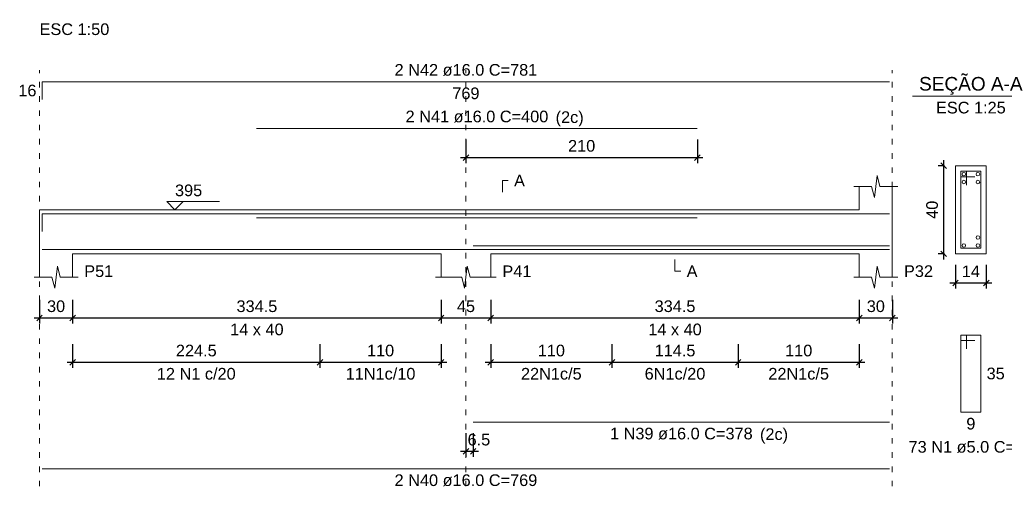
# Model space of a CAD drawing. Header units: millimetres. Extents: x 10906 to 25863, y 1966 to 4861.
# Tile 118 of 163: x 11619.53 to 11637.4, y 2956.52 to 2964.99. Entities that reach past the tile are written whole.
import ezdxf

# ---------------------------------------------------------------- set-up
doc = ezdxf.new("R2010")
doc.units = ezdxf.units.MM
doc.linetypes.add('DOT2', pattern=[3.175, 0, -3.175])
for name, color, linetype, lineweight in [('Descrição da armadura', 7, 'Continuous', 5), ('DT-Barras na forma', 40, 'Continuous', 5), ('DT-Barras no corte', 5, 'Continuous', 5), ('DT-Barras rebatidas', 40, 'Continuous', 5), ('DT-Cotas', 4, 'Continuous', 5), ('DT-Forma', 5, 'Continuous', 5), ('DT-Pontilhado', 7, 'DOT2', 5), ('DT-Textos', 7, 'Continuous', 5), ('Textos armaduras', 7, 'Continuous', 5)]:
    doc.layers.add(name, color=color, linetype=linetype, lineweight=lineweight)
doc.styles.add('Arial', font='arial.ttf')
doc.styles.get("Standard").update_dxf_attribs({"font": 'arial.ttf'})
doc.dimstyles.new('UM_25.000000', dxfattribs={"dimtxt": 0.18, "dimasz": 0.1, "dimexe": 0.1, "dimexo": 0.2, "dimgap": 0, "dimtad": 1, "dimtih": 1, "dimtoh": 1, "dimdec": 1, "dimlfac": 25, "dimzin": 0, "dimdsep": 46, "dimtxsty": 'Standard', "dimcen": 0.09, "dimdle": 0.1, "dimclrd": 256, "dimclre": 256, "dimclrt": 7, "dimadec": 1, "dimazin": 2, "dimtfac": 1, "dimtdec": 1, "dimtofl": 0, "dimtmove": 0, "dimatfit": 3, "dimfxl": 1, "dimtolj": 1, "dimarcsym": 0})
doc.dimstyles.new('UM_50.000000', dxfattribs={"dimtxt": 0.18, "dimasz": 0.2, "dimexe": 0.2, "dimexo": 0.5, "dimgap": 0, "dimtad": 1, "dimtih": 1, "dimtoh": 1, "dimlfac": 50, "dimzin": 0, "dimdsep": 46, "dimtxsty": 'Standard', "dimcen": 0.09, "dimdle": 0.2, "dimclrd": 256, "dimclre": 256, "dimclrt": 7, "dimazin": 0, "dimtfac": 1, "dimtofl": 0, "dimtmove": 0, "dimatfit": 3, "dimfxl": 1, "dimtolj": 1, "dimtzin": 0, "dimarcsym": 0})

# ---------------------------------------------------------------- blocks, each defined once
blk = doc.blocks.new('_Oblique')
at = {"color": 0, "linetype": 'ByBlock', "lineweight": -2}
blk.add_line((-0.5, -0.5), (0.5, 0.5), dxfattribs=at)
blk = doc.blocks.new('*D593')
at = {"layer": 'Defpoints', "color": 0, "transparency": 16777216}
for p in [(11619.889, 2960.104), (11620.489, 2960.104), (11620.489, 2959.574)]:
    blk.add_point(p, dxfattribs=at)
at = {"layer": 'DT-Cotas', "lineweight": -2, "transparency": 16777216}
for p, q in [((11619.889, 2959.904), (11619.889, 2959.474)), ((11620.489, 2959.904), (11620.489, 2959.474)), ((11619.789, 2959.574), (11620.589, 2959.574))]:
    blk.add_line(p, q, dxfattribs=at)
at = {"layer": 'DT-Cotas', "lineweight": -2, "transparency": 16777216, "xscale": 0.1, "yscale": 0.1, "zscale": 0.1, "rotation": 180}
blk.add_blockref('_Oblique', (11619.889, 2959.574), dxfattribs=at)
at = {"layer": 'DT-Cotas', "lineweight": -2, "transparency": 16777216, "xscale": 0.1, "yscale": 0.1, "zscale": 0.1}
blk.add_blockref('_Oblique', (11620.489, 2959.574), dxfattribs=at)
at = {"layer": 'DT-Cotas', "color": 7, "transparency": 16777216, "insert": (11620.189, 2959.786), "char_height": 0.2118, "attachment_point": 5, "rotation": 0.0057, "style": 'Arial'}
blk.add_mtext('\\A1;30', dxfattribs=at)
blk = doc.blocks.new('*D594')
at = {"layer": 'Defpoints', "color": 0, "transparency": 16777216}
for p in [(11620.489, 2960.104), (11627.179, 2960.104), (11627.179, 2959.574)]:
    blk.add_point(p, dxfattribs=at)
at = {"layer": 'DT-Cotas', "lineweight": -2, "transparency": 16777216}
for p, q in [((11620.489, 2959.904), (11620.489, 2959.474)), ((11627.179, 2959.904), (11627.179, 2959.474)), ((11620.389, 2959.574), (11627.279, 2959.574))]:
    blk.add_line(p, q, dxfattribs=at)
at = {"layer": 'DT-Cotas', "lineweight": -2, "transparency": 16777216, "xscale": 0.1, "yscale": 0.1, "zscale": 0.1, "rotation": 180}
blk.add_blockref('_Oblique', (11620.489, 2959.574), dxfattribs=at)
at = {"layer": 'DT-Cotas', "lineweight": -2, "transparency": 16777216, "xscale": 0.1, "yscale": 0.1, "zscale": 0.1}
blk.add_blockref('_Oblique', (11627.179, 2959.574), dxfattribs=at)
at = {"layer": 'DT-Cotas', "color": 7, "transparency": 16777216, "insert": (11623.834, 2959.786), "char_height": 0.2118, "attachment_point": 5, "rotation": 0.0057, "style": 'Arial'}
blk.add_mtext('\\A1;334.5', dxfattribs=at)
blk = doc.blocks.new('*D595')
at = {"layer": 'Defpoints', "color": 0, "transparency": 16777216}
for p in [(11627.179, 2960.104), (11628.079, 2960.104), (11628.079, 2959.574)]:
    blk.add_point(p, dxfattribs=at)
at = {"layer": 'DT-Cotas', "lineweight": -2, "transparency": 16777216}
for p, q in [((11627.179, 2959.904), (11627.179, 2959.474)), ((11628.079, 2959.904), (11628.079, 2959.474)), ((11627.079, 2959.574), (11628.179, 2959.574))]:
    blk.add_line(p, q, dxfattribs=at)
at = {"layer": 'DT-Cotas', "lineweight": -2, "transparency": 16777216, "xscale": 0.1, "yscale": 0.1, "zscale": 0.1, "rotation": 180}
blk.add_blockref('_Oblique', (11627.179, 2959.574), dxfattribs=at)
at = {"layer": 'DT-Cotas', "lineweight": -2, "transparency": 16777216, "xscale": 0.1, "yscale": 0.1, "zscale": 0.1}
blk.add_blockref('_Oblique', (11628.079, 2959.574), dxfattribs=at)
at = {"layer": 'DT-Cotas', "color": 7, "transparency": 16777216, "insert": (11627.629, 2959.786), "char_height": 0.2118, "attachment_point": 5, "rotation": 0.0057, "style": 'Arial'}
blk.add_mtext('\\A1;45', dxfattribs=at)
blk = doc.blocks.new('*D596')
at = {"layer": 'Defpoints', "color": 0, "transparency": 16777216}
for p in [(11628.079, 2960.104), (11634.769, 2960.104), (11634.769, 2959.574)]:
    blk.add_point(p, dxfattribs=at)
at = {"layer": 'DT-Cotas', "lineweight": -2, "transparency": 16777216}
for p, q in [((11628.079, 2959.904), (11628.079, 2959.474)), ((11634.769, 2959.904), (11634.769, 2959.474)), ((11627.979, 2959.574), (11634.869, 2959.574))]:
    blk.add_line(p, q, dxfattribs=at)
at = {"layer": 'DT-Cotas', "lineweight": -2, "transparency": 16777216, "xscale": 0.1, "yscale": 0.1, "zscale": 0.1, "rotation": 180}
blk.add_blockref('_Oblique', (11628.079, 2959.574), dxfattribs=at)
at = {"layer": 'DT-Cotas', "lineweight": -2, "transparency": 16777216, "xscale": 0.1, "yscale": 0.1, "zscale": 0.1}
blk.add_blockref('_Oblique', (11634.769, 2959.574), dxfattribs=at)
at = {"layer": 'DT-Cotas', "color": 7, "transparency": 16777216, "insert": (11631.424, 2959.786), "char_height": 0.2118, "attachment_point": 5, "rotation": 0.0057, "style": 'Arial'}
blk.add_mtext('\\A1;334.5', dxfattribs=at)
blk = doc.blocks.new('*D597')
at = {"layer": 'Defpoints', "color": 0, "transparency": 16777216}
for p in [(11634.769, 2960.104), (11635.369, 2960.104), (11635.369, 2959.574)]:
    blk.add_point(p, dxfattribs=at)
at = {"layer": 'DT-Cotas', "lineweight": -2, "transparency": 16777216}
for p, q in [((11634.769, 2959.904), (11634.769, 2959.474)), ((11635.369, 2959.904), (11635.369, 2959.474)), ((11634.669, 2959.574), (11635.469, 2959.574))]:
    blk.add_line(p, q, dxfattribs=at)
at = {"layer": 'DT-Cotas', "lineweight": -2, "transparency": 16777216, "xscale": 0.1, "yscale": 0.1, "zscale": 0.1, "rotation": 180}
blk.add_blockref('_Oblique', (11634.769, 2959.574), dxfattribs=at)
at = {"layer": 'DT-Cotas', "lineweight": -2, "transparency": 16777216, "xscale": 0.1, "yscale": 0.1, "zscale": 0.1}
blk.add_blockref('_Oblique', (11635.369, 2959.574), dxfattribs=at)
at = {"layer": 'DT-Cotas', "color": 7, "transparency": 16777216, "insert": (11635.069, 2959.786), "char_height": 0.2118, "attachment_point": 5, "rotation": 0.0057, "style": 'Arial'}
blk.add_mtext('\\A1;30', dxfattribs=at)
blk = doc.blocks.new('*D598')
at = {"layer": 'Defpoints', "color": 0, "transparency": 16777216}
for p in [(11624.979, 2959.299), (11627.179, 2959.299), (11627.179, 2958.769)]:
    blk.add_point(p, dxfattribs=at)
at = {"layer": 'DT-Cotas', "lineweight": -2, "transparency": 16777216}
for p, q in [((11624.979, 2959.099), (11624.979, 2958.669)), ((11627.179, 2959.099), (11627.179, 2958.669)), ((11624.879, 2958.769), (11627.279, 2958.769))]:
    blk.add_line(p, q, dxfattribs=at)
at = {"layer": 'DT-Cotas', "lineweight": -2, "transparency": 16777216, "xscale": 0.1, "yscale": 0.1, "zscale": 0.1, "rotation": 180}
blk.add_blockref('_Oblique', (11624.979, 2958.769), dxfattribs=at)
at = {"layer": 'DT-Cotas', "lineweight": -2, "transparency": 16777216, "xscale": 0.1, "yscale": 0.1, "zscale": 0.1}
blk.add_blockref('_Oblique', (11627.179, 2958.769), dxfattribs=at)
at = {"layer": 'DT-Cotas', "color": 7, "transparency": 16777216, "insert": (11626.079, 2958.981), "char_height": 0.2118, "attachment_point": 5, "rotation": 0.0057, "style": 'Arial'}
blk.add_mtext('\\A1;110', dxfattribs=at)
blk = doc.blocks.new('*D599')
at = {"layer": 'Defpoints', "color": 0, "transparency": 16777216}
for p in [(11620.489, 2959.299), (11624.979, 2959.299), (11624.979, 2958.769)]:
    blk.add_point(p, dxfattribs=at)
at = {"layer": 'DT-Cotas', "lineweight": -2, "transparency": 16777216}
for p, q in [((11620.489, 2959.099), (11620.489, 2958.669)), ((11624.979, 2959.099), (11624.979, 2958.669)), ((11620.389, 2958.769), (11625.079, 2958.769))]:
    blk.add_line(p, q, dxfattribs=at)
at = {"layer": 'DT-Cotas', "lineweight": -2, "transparency": 16777216, "xscale": 0.1, "yscale": 0.1, "zscale": 0.1, "rotation": 180}
blk.add_blockref('_Oblique', (11620.489, 2958.769), dxfattribs=at)
at = {"layer": 'DT-Cotas', "lineweight": -2, "transparency": 16777216, "xscale": 0.1, "yscale": 0.1, "zscale": 0.1}
blk.add_blockref('_Oblique', (11624.979, 2958.769), dxfattribs=at)
at = {"layer": 'DT-Cotas', "color": 7, "transparency": 16777216, "insert": (11622.734, 2958.981), "char_height": 0.2118, "attachment_point": 5, "rotation": 0.0057, "style": 'Arial'}
blk.add_mtext('\\A1;224.5', dxfattribs=at)
blk = doc.blocks.new('*D600')
at = {"layer": 'Defpoints', "color": 0, "transparency": 16777216}
for p in [(11628.079, 2959.299), (11630.279, 2959.299), (11630.279, 2958.769)]:
    blk.add_point(p, dxfattribs=at)
at = {"layer": 'DT-Cotas', "lineweight": -2, "transparency": 16777216}
for p, q in [((11628.079, 2959.099), (11628.079, 2958.669)), ((11630.279, 2959.099), (11630.279, 2958.669)), ((11627.979, 2958.769), (11630.379, 2958.769))]:
    blk.add_line(p, q, dxfattribs=at)
at = {"layer": 'DT-Cotas', "lineweight": -2, "transparency": 16777216, "xscale": 0.1, "yscale": 0.1, "zscale": 0.1, "rotation": 180}
blk.add_blockref('_Oblique', (11628.079, 2958.769), dxfattribs=at)
at = {"layer": 'DT-Cotas', "lineweight": -2, "transparency": 16777216, "xscale": 0.1, "yscale": 0.1, "zscale": 0.1}
blk.add_blockref('_Oblique', (11630.279, 2958.769), dxfattribs=at)
at = {"layer": 'DT-Cotas', "color": 7, "transparency": 16777216, "insert": (11629.179, 2958.981), "char_height": 0.2118, "attachment_point": 5, "rotation": 0.0057, "style": 'Arial'}
blk.add_mtext('\\A1;110', dxfattribs=at)
blk = doc.blocks.new('*D601')
at = {"layer": 'Defpoints', "color": 0, "transparency": 16777216}
for p in [(11632.569, 2959.299), (11634.769, 2959.299), (11634.769, 2958.769)]:
    blk.add_point(p, dxfattribs=at)
at = {"layer": 'DT-Cotas', "lineweight": -2, "transparency": 16777216}
for p, q in [((11632.569, 2959.099), (11632.569, 2958.669)), ((11634.769, 2959.099), (11634.769, 2958.669)), ((11632.469, 2958.769), (11634.869, 2958.769))]:
    blk.add_line(p, q, dxfattribs=at)
at = {"layer": 'DT-Cotas', "lineweight": -2, "transparency": 16777216, "xscale": 0.1, "yscale": 0.1, "zscale": 0.1, "rotation": 180}
blk.add_blockref('_Oblique', (11632.569, 2958.769), dxfattribs=at)
at = {"layer": 'DT-Cotas', "lineweight": -2, "transparency": 16777216, "xscale": 0.1, "yscale": 0.1, "zscale": 0.1}
blk.add_blockref('_Oblique', (11634.769, 2958.769), dxfattribs=at)
at = {"layer": 'DT-Cotas', "color": 7, "transparency": 16777216, "insert": (11633.669, 2958.981), "char_height": 0.2118, "attachment_point": 5, "rotation": 0.0057, "style": 'Arial'}
blk.add_mtext('\\A1;110', dxfattribs=at)
blk = doc.blocks.new('*D602')
at = {"layer": 'Defpoints', "color": 0, "transparency": 16777216}
for p in [(11630.279, 2959.299), (11632.569, 2959.299), (11632.569, 2958.769)]:
    blk.add_point(p, dxfattribs=at)
at = {"layer": 'DT-Cotas', "lineweight": -2, "transparency": 16777216}
for p, q in [((11630.279, 2959.099), (11630.279, 2958.669)), ((11632.569, 2959.099), (11632.569, 2958.669)), ((11630.179, 2958.769), (11632.669, 2958.769))]:
    blk.add_line(p, q, dxfattribs=at)
at = {"layer": 'DT-Cotas', "lineweight": -2, "transparency": 16777216, "xscale": 0.1, "yscale": 0.1, "zscale": 0.1, "rotation": 180}
blk.add_blockref('_Oblique', (11630.279, 2958.769), dxfattribs=at)
at = {"layer": 'DT-Cotas', "lineweight": -2, "transparency": 16777216, "xscale": 0.1, "yscale": 0.1, "zscale": 0.1}
blk.add_blockref('_Oblique', (11632.569, 2958.769), dxfattribs=at)
at = {"layer": 'DT-Cotas', "color": 7, "transparency": 16777216, "insert": (11631.424, 2958.981), "char_height": 0.2118, "attachment_point": 5, "rotation": 0.0057, "style": 'Arial'}
blk.add_mtext('\\A1;114.5', dxfattribs=at)
blk = doc.blocks.new('*D603')
at = {"layer": 'Defpoints', "color": 0, "transparency": 16777216}
for p in [(11627.629, 2957.681), (11627.759, 2957.681), (11627.629, 2957.151)]:
    blk.add_point(p, dxfattribs=at)
at = {"layer": 'DT-Cotas', "lineweight": -2, "transparency": 16777216}
for p, q in [((11627.629, 2957.481), (11627.629, 2957.051)), ((11627.759, 2957.481), (11627.759, 2957.051)), ((11627.859, 2957.151), (11627.529, 2957.151))]:
    blk.add_line(p, q, dxfattribs=at)
at = {"layer": 'DT-Cotas', "lineweight": -2, "transparency": 16777216, "xscale": 0.1, "yscale": 0.1, "zscale": 0.1, "rotation": 180}
blk.add_blockref('_Oblique', (11627.629, 2957.151), dxfattribs=at)
at = {"layer": 'DT-Cotas', "lineweight": -2, "transparency": 16777216, "xscale": 0.1, "yscale": 0.1, "zscale": 0.1}
blk.add_blockref('_Oblique', (11627.759, 2957.151), dxfattribs=at)
at = {"layer": 'DT-Cotas', "color": 7, "transparency": 16777216, "insert": (11627.864, 2957.363), "char_height": 0.2118, "attachment_point": 5, "rotation": 0.0057, "style": 'Arial'}
blk.add_mtext('\\A1;6.5', dxfattribs=at)
blk = doc.blocks.new('*D604')
at = {"layer": 'Defpoints', "color": 0, "transparency": 16777216}
for p in [(11627.629, 2963.016), (11631.829, 2963.016), (11631.829, 2962.487)]:
    blk.add_point(p, dxfattribs=at)
at = {"layer": 'DT-Cotas', "lineweight": -2, "transparency": 16777216}
for p, q in [((11627.629, 2962.816), (11627.629, 2962.387)), ((11631.829, 2962.816), (11631.829, 2962.387)), ((11627.529, 2962.487), (11631.929, 2962.487))]:
    blk.add_line(p, q, dxfattribs=at)
at = {"layer": 'DT-Cotas', "lineweight": -2, "transparency": 16777216, "xscale": 0.1, "yscale": 0.1, "zscale": 0.1, "rotation": 180}
blk.add_blockref('_Oblique', (11627.629, 2962.487), dxfattribs=at)
at = {"layer": 'DT-Cotas', "lineweight": -2, "transparency": 16777216, "xscale": 0.1, "yscale": 0.1, "zscale": 0.1}
blk.add_blockref('_Oblique', (11631.829, 2962.487), dxfattribs=at)
at = {"layer": 'DT-Cotas', "color": 7, "transparency": 16777216, "insert": (11629.729, 2962.699), "char_height": 0.2118, "attachment_point": 5, "rotation": 0.0057, "style": 'Arial'}
blk.add_mtext('\\A1;210', dxfattribs=at)
blk = doc.blocks.new('*D627')
at = {"layer": 'Defpoints', "color": 0, "transparency": 16777216}
for p in [(11636.302, 2962.339), (11636.514, 2962.339), (11636.514, 2960.739)]:
    blk.add_point(p, dxfattribs=at)
at = {"layer": 'DT-Cotas', "lineweight": -2, "transparency": 16777216}
for p, q in [((11636.314, 2962.339), (11636.202, 2962.339)), ((11636.302, 2960.639), (11636.302, 2962.439)), ((11636.314, 2960.739), (11636.202, 2960.739))]:
    blk.add_line(p, q, dxfattribs=at)
at = {"layer": 'DT-Cotas', "lineweight": -2, "transparency": 16777216, "xscale": 0.1, "yscale": 0.1, "zscale": 0.1}
for p, rotation in [((11636.302, 2962.339), 90), ((11636.302, 2960.739), 270)]:
    blk.add_blockref('_Oblique', p, dxfattribs=dict(at, rotation=rotation))
at = {"layer": 'DT-Cotas', "color": 7, "transparency": 16777216, "insert": (11636.091, 2961.539), "char_height": 0.2118, "attachment_point": 5, "rotation": 90, "style": 'Arial'}
blk.add_mtext('\\A1;40', dxfattribs=at)
blk = doc.blocks.new('*D628')
at = {"layer": 'Defpoints', "color": 0, "transparency": 16777216}
for p in [(11636.514, 2960.739), (11637.074, 2960.739), (11637.074, 2960.21)]:
    blk.add_point(p, dxfattribs=at)
at = {"layer": 'DT-Cotas', "lineweight": -2, "transparency": 16777216}
for p, q in [((11636.514, 2960.539), (11636.514, 2960.11)), ((11637.074, 2960.539), (11637.074, 2960.11)), ((11636.414, 2960.21), (11637.174, 2960.21))]:
    blk.add_line(p, q, dxfattribs=at)
at = {"layer": 'DT-Cotas', "lineweight": -2, "transparency": 16777216, "xscale": 0.1, "yscale": 0.1, "zscale": 0.1, "rotation": 180}
blk.add_blockref('_Oblique', (11636.514, 2960.21), dxfattribs=at)
at = {"layer": 'DT-Cotas', "lineweight": -2, "transparency": 16777216, "xscale": 0.1, "yscale": 0.1, "zscale": 0.1}
blk.add_blockref('_Oblique', (11637.074, 2960.21), dxfattribs=at)
at = {"layer": 'DT-Cotas', "color": 7, "transparency": 16777216, "insert": (11636.794, 2960.421), "char_height": 0.2118, "attachment_point": 5, "rotation": 0.0057, "style": 'Arial'}
blk.add_mtext('\\A1;14', dxfattribs=at)

msp = doc.modelspace()

# ---------------------------------------------------------------- linework, layer by layer
at = {"layer": 'DT-Barras na forma'}
for p, q in [((11636.71419, 2962.23917), (11636.61419, 2962.23917)), ((11636.61419, 2962.23917), (11636.61419, 2960.83917)), ((11636.97419, 2962.23917), (11636.61419, 2962.23917)), ((11636.61419, 2962.23917), (11636.61419, 2962.13917)), ((11636.61419, 2962.13917), (11636.86419, 2962.13917)), ((11636.71419, 2961.98917), (11636.71419, 2962.23917)), ((11636.97419, 2960.83917), (11636.97419, 2962.23917)), ((11636.61419, 2960.83917), (11636.97419, 2960.83917))]:
    msp.add_line(p, q, dxfattribs=at)
for points in [[(11619.93856, 2961.14294), (11619.93856, 2961.46317), (11635.31856, 2961.46317)], [(11623.82856, 2961.39117), (11631.82856, 2961.39117)], [(11627.75856, 2960.88717), (11635.31856, 2960.88717)], [(11619.93856, 2960.81517), (11635.31856, 2960.81517)]]:
    msp.add_lwpolyline(points, dxfattribs=at)
at = {"layer": 'DT-Barras no corte'}
for centre in [(11636.66619, 2962.18717), (11636.92219, 2962.18717), (11636.66619, 2962.04317), (11636.92219, 2962.04317), (11636.92219, 2961.03517), (11636.66619, 2960.89117), (11636.92219, 2960.89117)]:
    msp.add_circle(centre, 0.032, dxfattribs=at)
at = {"layer": 'DT-Barras rebatidas'}
for p, q in [((11619.93856, 2963.54334), (11619.93856, 2963.86357)), ((11619.93856, 2963.86357), (11635.31856, 2963.86357)), ((11623.82856, 2963.01637), (11631.82856, 2963.01637)), ((11636.71419, 2959.26247), (11636.61419, 2959.26247)), ((11636.61419, 2959.26247), (11636.61419, 2957.86247)), ((11636.97419, 2959.26247), (11636.61419, 2959.26247)), ((11636.61419, 2959.26247), (11636.61419, 2959.16247)), ((11636.61419, 2959.16247), (11636.86419, 2959.16247)), ((11636.71419, 2959.01247), (11636.71419, 2959.26247)), ((11636.97419, 2957.86247), (11636.97419, 2959.26247)), ((11636.61419, 2957.86247), (11636.97419, 2957.86247)), ((11627.75856, 2957.68053), (11635.31856, 2957.68053)), ((11619.93856, 2956.83333), (11635.31856, 2956.83333))]:
    msp.add_line(p, q, dxfattribs=at)
at = {"layer": 'DT-Forma'}
for p, q in [((11637.07419, 2962.33917), (11636.51419, 2962.33917)), ((11636.51419, 2962.33917), (11636.51419, 2962.33917)), ((11636.51419, 2962.33917), (11636.51419, 2960.73917)), ((11637.07419, 2960.73917), (11637.07419, 2962.33917)), ((11637.07419, 2962.33917), (11637.07419, 2962.33917)), ((11635.04356, 2961.76277), (11635.09356, 2962.16277)), ((11635.09356, 2962.16277), (11635.14356, 2961.96277)), ((11634.66856, 2961.96277), (11634.99356, 2961.96277)), ((11634.76856, 2961.53917), (11634.76856, 2961.96277)), ((11634.99356, 2961.96277), (11635.04356, 2961.76277)), ((11635.14356, 2961.96277), (11635.46856, 2961.96277)), ((11635.36856, 2961.96277), (11635.36856, 2961.53917)), ((11619.88856, 2961.53917), (11620.48856, 2961.53917)), ((11620.48856, 2961.53917), (11627.17856, 2961.53917)), ((11627.17856, 2961.53917), (11628.07856, 2961.53917)), ((11628.07856, 2961.53917), (11634.76856, 2961.53917)), ((11619.88856, 2960.73917), (11619.88856, 2960.31557)), ((11620.48856, 2960.31557), (11620.48856, 2960.73917)), ((11620.48856, 2960.73917), (11627.17856, 2960.73917)), ((11627.17856, 2960.73917), (11627.17856, 2960.31557)), ((11628.07856, 2960.31557), (11628.07856, 2960.73917)), ((11628.07856, 2960.73917), (11634.76856, 2960.73917)), ((11634.76856, 2960.73917), (11634.76856, 2960.31557)), ((11635.36856, 2960.31557), (11635.36856, 2960.73917)), ((11636.51419, 2960.73917), (11637.07419, 2960.73917)), ((11636.51419, 2960.73917), (11636.51419, 2960.73917)), ((11637.07419, 2960.73917), (11637.07419, 2960.73917)), ((11620.16356, 2960.11557), (11620.21356, 2960.51557)), ((11620.21356, 2960.51557), (11620.26356, 2960.31557)), ((11627.60356, 2960.11557), (11627.65356, 2960.51557)), ((11627.65356, 2960.51557), (11627.70356, 2960.31557)), ((11635.04356, 2960.11557), (11635.09356, 2960.51557)), ((11635.09356, 2960.51557), (11635.14356, 2960.31557)), ((11619.78856, 2960.31557), (11620.11356, 2960.31557)), ((11620.11356, 2960.31557), (11620.16356, 2960.11557)), ((11620.26356, 2960.31557), (11620.58856, 2960.31557)), ((11627.07856, 2960.31557), (11627.55356, 2960.31557)), ((11627.55356, 2960.31557), (11627.60356, 2960.11557)), ((11627.70356, 2960.31557), (11628.17856, 2960.31557)), ((11634.66856, 2960.31557), (11634.99356, 2960.31557)), ((11634.99356, 2960.31557), (11635.04356, 2960.11557)), ((11635.14356, 2960.31557), (11635.46856, 2960.31557))]:
    msp.add_line(p, q, dxfattribs=at)
at = {"layer": 'DT-Forma', "linetype": 'Continuous'}
for p, q in [((11619.88856, 2960.73917), (11619.88856, 2961.53917)), ((11635.36856, 2961.53917), (11635.36856, 2960.73917))]:
    msp.add_line(p, q, dxfattribs=at)
at = {"layer": 'DT-Pontilhado', "ltscale": 0.05}
for p, q in [((11619.88856, 2956.51563), (11619.88856, 2964.07537)), ((11627.62856, 2956.51563), (11627.62856, 2964.07537)), ((11635.36856, 2956.51563), (11635.36856, 2964.07537))]:
    msp.add_line(p, q, dxfattribs=at)
at = {"layer": 'DT-Textos'}
msp.add_line((11635.73519, 2963.60407), (11637.85319, 2963.60407), dxfattribs=at)
for points in [[(11628.29036, 2961.85687), (11628.29036, 2962.06867), (11628.39626, 2962.06867)], [(11622.49556, 2961.68743), (11622.3473, 2961.53917), (11622.19904, 2961.68743), (11623.15214, 2961.68743)], [(11631.42356, 2960.63327), (11631.42356, 2960.42147), (11631.52946, 2960.42147)]]:
    msp.add_lwpolyline(points, dxfattribs=at)

# ---------------------------------------------------------------- texts
at = {"layer": 'Descrição da armadura', "linetype": 'Continuous', "char_height": 0.2118, "attachment_point": 8, "line_spacing_factor": 0.798, "style": 'Arial'}
for s, insert, width in [('2 N42 ø16.0 C=781', (11627.62856, 2963.96947), 5.1946527), ('2 N41 ø16.0 C=400', (11627.82856, 2963.12227), 5.1946527), ('12 N1 c/20', (11622.73356, 2958.45173), 2.8693417), ('11N1c/10', (11626.07856, 2958.45173), 2.5396788), ('22N1c/5', (11629.17856, 2958.45173), 2.2097262), ('6N1c/20', (11631.42356, 2958.45173), 2.2097262), ('22N1c/5', (11633.66856, 2958.45173), 2.2097262), ('1 N39 ø16.0 C=378', (11631.53856, 2957.36283), 5.1946527), ('2 N40 ø16.0 C=769', (11627.62856, 2956.51563), 5.1946527)]:
    msp.add_mtext(s, dxfattribs=dict(at, insert=insert, width=width))
at = {"layer": 'Descrição da armadura', "color": 7, "linetype": 'Continuous', "insert": (11636.79419, 2957.12117), "char_height": 0.2118, "width": 4.5347476, "attachment_point": 8, "line_spacing_factor": 0.798, "style": 'Arial'}
msp.add_mtext('73 N1 ø5.0 C=99', dxfattribs=at)
at = {"layer": 'DT-Textos', "line_spacing_factor": 0.798, "style": 'Arial'}
for s, insert, char_height, width, attachment_point in [('ESC 1:50', (11619.88856, 2964.71077), 0.2118, 2.3736156, 7), ('SEÇÃO A-A', (11636.79394, 2963.62838), 0.2471, 3.0199561, 8), ('ESC 1:25', (11636.79419, 2963.28637), 0.2118, 2.3736156, 8), ('(2c)', (11629.25643, 2963.05238), 0.2118, 0.9550242, 7), ('A', (11628.50216, 2961.96277), 0.2118, 0.369879, 7), ('395', (11622.3473, 2961.78274), 0.2118, 0.9252389, 7), ('P51', (11620.70036, 2960.31557), 0.2118, 0.9867049, 7), ('P41', (11628.29036, 2960.31557), 0.2118, 0.9867049, 7), ('A', (11631.63536, 2960.31557), 0.2118, 0.369879, 7), ('P32', (11635.58036, 2960.31557), 0.2118, 0.9867049, 7), ('14 x 40', (11623.83356, 2959.25657), 0.2118, 1.8190679, 8), ('14 x 40', (11631.42356, 2959.25657), 0.2118, 1.8190679, 8), ('(2c)', (11632.96643, 2957.29338), 0.2118, 0.9550242, 7)]:
    msp.add_mtext(s, dxfattribs=dict(at, insert=insert, char_height=char_height, width=width, attachment_point=attachment_point))
at = {"layer": 'Textos armaduras', "linetype": 'Continuous', "char_height": 0.2118, "attachment_point": 7, "line_spacing_factor": 0.798, "style": 'Arial'}
for s, insert, width in [('16', (11619.5027, 2963.59756), 0.6599051), ('769', (11627.38109, 2963.54587), 0.9898577)]:
    msp.add_mtext(s, dxfattribs=dict(at, insert=insert, width=width))
at = {"layer": 'Textos armaduras', "color": 7, "linetype": 'Continuous', "char_height": 0.2118, "attachment_point": 7, "line_spacing_factor": 0.798, "style": 'Arial'}
for s, insert, width in [('35', (11637.08009, 2958.45657), 0.6599051), ('9', (11636.7117, 2957.54477), 0.3299526)]:
    msp.add_mtext(s, dxfattribs=dict(at, insert=insert, width=width))

# ---------------------------------------------------------------- dimensions: what is measured, and where the dimension line sits
at = {"layer": 'DT-Cotas'}
for base, p1, p2, dimstyle, override, picture, middle in [((11631.82856, 2962.48687), (11627.62856, 2963.01637), (11631.82856, 2963.01637), 'UM_50.000000', {"dimtxt": 0.2118, "dimasz": 0.1, "dimexe": 0.1, "dimexo": 0.2, "dimtad": 1, "dimtih": 0, "dimtoh": 0, "dimdec": 1, "dimlfac": 50, "dimzin": 8, "dimtxsty": 'Arial', "dimblk": 'Oblique', "dimblk1": 'Oblique', "dimblk2": 'Oblique', "dimsah": 1, "dimdle": 0.1, "dimse1": 0, "dimse2": 0, "dimclrt": 7, "dimadec": 1, "dimazin": 3, "dimtmove": 2, "dimldrblk": 'Oblique'}, '*D604', (11629.72856, 2962.69867)), ((11637.07419, 2960.20967), (11636.51419, 2960.73917), (11637.07419, 2960.73917), 'UM_25.000000', {"dimtxt": 0.2118, "dimasz": 0.1, "dimexe": 0.1, "dimexo": 0.2, "dimtad": 1, "dimtih": 0, "dimtoh": 0, "dimdec": 1, "dimlfac": 25, "dimzin": 8, "dimtxsty": 'Arial', "dimblk": 'Oblique', "dimblk1": 'Oblique', "dimblk2": 'Oblique', "dimsah": 1, "dimdle": 0.1, "dimse1": 0, "dimse2": 0, "dimclrt": 7, "dimadec": 1, "dimazin": 3, "dimtmove": 2, "dimldrblk": 'Oblique'}, '*D628', (11636.79419, 2960.42147)), ((11620.48856, 2959.57427), (11619.88856, 2960.10377), (11620.48856, 2960.10377), 'UM_50.000000', {"dimtxt": 0.2118, "dimasz": 0.1, "dimexe": 0.1, "dimexo": 0.2, "dimtad": 1, "dimtih": 0, "dimtoh": 0, "dimdec": 1, "dimlfac": 50, "dimzin": 8, "dimtxsty": 'Arial', "dimblk": 'Oblique', "dimblk1": 'Oblique', "dimblk2": 'Oblique', "dimsah": 1, "dimdle": 0.1, "dimse1": 0, "dimse2": 0, "dimclrt": 7, "dimadec": 1, "dimazin": 3, "dimtmove": 2, "dimldrblk": 'Oblique'}, '*D593', (11620.18856, 2959.78607)), ((11627.17856, 2959.57427), (11620.48856, 2960.10377), (11627.17856, 2960.10377), 'UM_50.000000', {"dimtxt": 0.2118, "dimasz": 0.1, "dimexe": 0.1, "dimexo": 0.2, "dimtad": 1, "dimtih": 0, "dimtoh": 0, "dimdec": 1, "dimlfac": 50, "dimzin": 8, "dimtxsty": 'Arial', "dimblk": 'Oblique', "dimblk1": 'Oblique', "dimblk2": 'Oblique', "dimsah": 1, "dimdle": 0.1, "dimse1": 0, "dimse2": 0, "dimclrt": 7, "dimadec": 1, "dimazin": 3, "dimtmove": 2, "dimldrblk": 'Oblique'}, '*D594', (11623.83356, 2959.78607)), ((11628.07856, 2959.57427), (11627.17856, 2960.10377), (11628.07856, 2960.10377), 'UM_50.000000', {"dimtxt": 0.2118, "dimasz": 0.1, "dimexe": 0.1, "dimexo": 0.2, "dimtad": 1, "dimtih": 0, "dimtoh": 0, "dimdec": 1, "dimlfac": 50, "dimzin": 8, "dimtxsty": 'Arial', "dimblk": 'Oblique', "dimblk1": 'Oblique', "dimblk2": 'Oblique', "dimsah": 1, "dimdle": 0.1, "dimse1": 0, "dimse2": 0, "dimclrt": 7, "dimadec": 1, "dimazin": 3, "dimtmove": 2, "dimldrblk": 'Oblique'}, '*D595', (11627.62856, 2959.78607)), ((11634.76856, 2959.57427), (11628.07856, 2960.10377), (11634.76856, 2960.10377), 'UM_50.000000', {"dimtxt": 0.2118, "dimasz": 0.1, "dimexe": 0.1, "dimexo": 0.2, "dimtad": 1, "dimtih": 0, "dimtoh": 0, "dimdec": 1, "dimlfac": 50, "dimzin": 8, "dimtxsty": 'Arial', "dimblk": 'Oblique', "dimblk1": 'Oblique', "dimblk2": 'Oblique', "dimsah": 1, "dimdle": 0.1, "dimse1": 0, "dimse2": 0, "dimclrt": 7, "dimadec": 1, "dimazin": 3, "dimtmove": 2, "dimldrblk": 'Oblique'}, '*D596', (11631.42356, 2959.78607)), ((11635.36856, 2959.57427), (11634.76856, 2960.10377), (11635.36856, 2960.10377), 'UM_50.000000', {"dimtxt": 0.2118, "dimasz": 0.1, "dimexe": 0.1, "dimexo": 0.2, "dimtad": 1, "dimtih": 0, "dimtoh": 0, "dimdec": 1, "dimlfac": 50, "dimzin": 8, "dimtxsty": 'Arial', "dimblk": 'Oblique', "dimblk1": 'Oblique', "dimblk2": 'Oblique', "dimsah": 1, "dimdle": 0.1, "dimse1": 0, "dimse2": 0, "dimclrt": 7, "dimadec": 1, "dimazin": 3, "dimtmove": 2, "dimldrblk": 'Oblique'}, '*D597', (11635.06856, 2959.78607)), ((11624.97856, 2958.76943), (11620.48856, 2959.29893), (11624.97856, 2959.29893), 'UM_50.000000', {"dimtxt": 0.2118, "dimasz": 0.1, "dimexe": 0.1, "dimexo": 0.2, "dimtad": 1, "dimtih": 0, "dimtoh": 0, "dimdec": 1, "dimlfac": 50, "dimzin": 8, "dimtxsty": 'Arial', "dimblk": 'Oblique', "dimblk1": 'Oblique', "dimblk2": 'Oblique', "dimsah": 1, "dimdle": 0.1, "dimse1": 0, "dimse2": 0, "dimclrt": 7, "dimadec": 1, "dimazin": 3, "dimtmove": 2, "dimldrblk": 'Oblique'}, '*D599', (11622.73356, 2958.98123)), ((11627.17856, 2958.76943), (11624.97856, 2959.29893), (11627.17856, 2959.29893), 'UM_50.000000', {"dimtxt": 0.2118, "dimasz": 0.1, "dimexe": 0.1, "dimexo": 0.2, "dimtad": 1, "dimtih": 0, "dimtoh": 0, "dimdec": 1, "dimlfac": 50, "dimzin": 8, "dimtxsty": 'Arial', "dimblk": 'Oblique', "dimblk1": 'Oblique', "dimblk2": 'Oblique', "dimsah": 1, "dimdle": 0.1, "dimse1": 0, "dimse2": 0, "dimclrt": 7, "dimadec": 1, "dimazin": 3, "dimtmove": 2, "dimldrblk": 'Oblique'}, '*D598', (11626.07856, 2958.98123)), ((11630.27856, 2958.76943), (11628.07856, 2959.29893), (11630.27856, 2959.29893), 'UM_50.000000', {"dimtxt": 0.2118, "dimasz": 0.1, "dimexe": 0.1, "dimexo": 0.2, "dimtad": 1, "dimtih": 0, "dimtoh": 0, "dimdec": 1, "dimlfac": 50, "dimzin": 8, "dimtxsty": 'Arial', "dimblk": 'Oblique', "dimblk1": 'Oblique', "dimblk2": 'Oblique', "dimsah": 1, "dimdle": 0.1, "dimse1": 0, "dimse2": 0, "dimclrt": 7, "dimadec": 1, "dimazin": 3, "dimtmove": 2, "dimldrblk": 'Oblique'}, '*D600', (11629.17856, 2958.98123)), ((11632.56856, 2958.76943), (11630.27856, 2959.29893), (11632.56856, 2959.29893), 'UM_50.000000', {"dimtxt": 0.2118, "dimasz": 0.1, "dimexe": 0.1, "dimexo": 0.2, "dimtad": 1, "dimtih": 0, "dimtoh": 0, "dimdec": 1, "dimlfac": 50, "dimzin": 8, "dimtxsty": 'Arial', "dimblk": 'Oblique', "dimblk1": 'Oblique', "dimblk2": 'Oblique', "dimsah": 1, "dimdle": 0.1, "dimse1": 0, "dimse2": 0, "dimclrt": 7, "dimadec": 1, "dimazin": 3, "dimtmove": 2, "dimldrblk": 'Oblique'}, '*D602', (11631.42356, 2958.98123)), ((11634.76856, 2958.76943), (11632.56856, 2959.29893), (11634.76856, 2959.29893), 'UM_50.000000', {"dimtxt": 0.2118, "dimasz": 0.1, "dimexe": 0.1, "dimexo": 0.2, "dimtad": 1, "dimtih": 0, "dimtoh": 0, "dimdec": 1, "dimlfac": 50, "dimzin": 8, "dimtxsty": 'Arial', "dimblk": 'Oblique', "dimblk1": 'Oblique', "dimblk2": 'Oblique', "dimsah": 1, "dimdle": 0.1, "dimse1": 0, "dimse2": 0, "dimclrt": 7, "dimadec": 1, "dimazin": 3, "dimtmove": 2, "dimldrblk": 'Oblique'}, '*D601', (11633.66856, 2958.98123)), ((11627.62856, 2957.15103), (11627.75856, 2957.68053), (11627.62856, 2957.68053), 'UM_50.000000', {"dimtxt": 0.2118, "dimasz": 0.1, "dimexe": 0.1, "dimexo": 0.2, "dimtad": 1, "dimtih": 0, "dimtoh": 0, "dimdec": 1, "dimlfac": 50, "dimzin": 8, "dimtxsty": 'Arial', "dimblk": 'Oblique', "dimblk1": 'Oblique', "dimblk2": 'Oblique', "dimsah": 1, "dimdle": 0.1, "dimse1": 0, "dimse2": 0, "dimclrt": 7, "dimadec": 1, "dimazin": 3, "dimtmove": 2, "dimldrblk": 'Oblique'}, '*D603', (11627.86446, 2957.36283))]:
    dim = msp.add_linear_dim(base=base, p1=p1, p2=p2, dimstyle=dimstyle, override=override, dxfattribs=at)
    dim.commit()
    dim.dimension.update_dxf_attribs({"geometry": picture, "text_midpoint": middle, "dimtype": 160, "text_rotation": 0.00573})
dim = msp.add_linear_dim(base=(11636.30239, 2962.33917), p1=(11636.51419, 2960.73917), p2=(11636.51419, 2962.33917), angle=90, dimstyle='UM_25.000000', override={"dimtxt": 0.2118, "dimasz": 0.1, "dimexe": 0.1, "dimexo": 0.2, "dimtad": 1, "dimtih": 0, "dimtoh": 0, "dimdec": 1, "dimlfac": 25, "dimzin": 8, "dimtxsty": 'Arial', "dimblk": 'Oblique', "dimblk1": 'Oblique', "dimblk2": 'Oblique', "dimsah": 1, "dimdle": 0.1, "dimse1": 0, "dimse2": 0, "dimclrt": 7, "dimadec": 1, "dimazin": 3, "dimtmove": 2, "dimldrblk": 'Oblique'}, dxfattribs=at)
dim.commit()
dim.dimension.update_dxf_attribs({"geometry": '*D627', "text_midpoint": (11636.09059, 2961.53917), "dimtype": 160, "text_rotation": 90})

doc.saveas('drawing.dxf')
